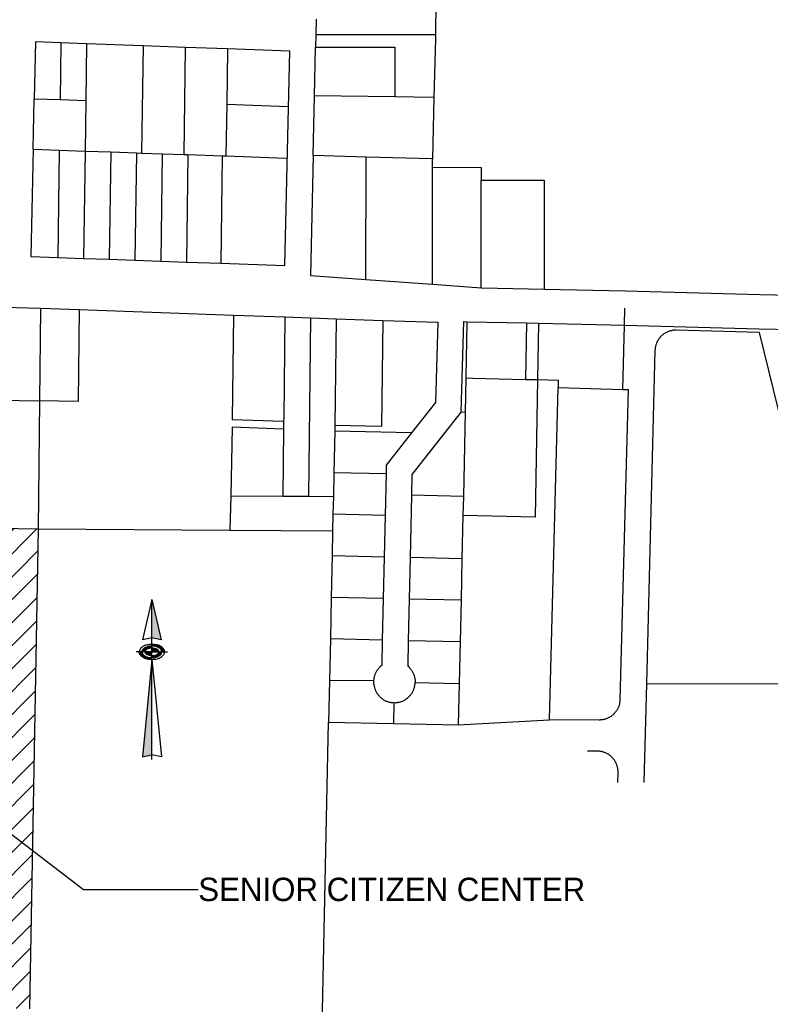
# Model space of a CAD drawing. Header units: feet. Extents: x 1267057 to 1687180, y 137439 to 673336.
# Tile 128 of 159: x 1371114 to 1372560, y 640807 to 642703. Entities that reach past the tile are written whole.
import ezdxf

# ---------------------------------------------------------------- set-up
doc = ezdxf.new("R2010")
doc.units = ezdxf.units.FT
doc.header["$MEASUREMENT"] = 0
doc.layers.add('eatpar', color=32, linetype='Continuous')
doc.layers.add('junk', color=1, linetype='Continuous')
doc.styles.get("Standard").update_dxf_attribs({"font": 'font31.shx'})
doc.dimstyles.get("Standard").update_dxf_attribs({"dimtxt": 0.18, "dimasz": 0.18, "dimexe": 0.18, "dimexo": 0.0625, "dimgap": 0.09, "dimtad": 0, "dimtih": 1, "dimtoh": 1, "dimdec": 4, "dimzin": 0, "dimdsep": 46, "dimtxsty": 'Standard', "dimcen": 0.09, "dimadec": 0, "dimazin": 0, "dimtfac": 1, "dimtdec": 4, "dimtofl": 0, "dimtmove": 0, "dimatfit": 3, "dimfxl": 1, "dimtolj": 1, "dimtzin": 0, "dimarcsym": 0})

# ---------------------------------------------------------------- blocks, each defined once
blk = doc.blocks.new('*X9')
at = {"color": 0}
for p, q in [((6.062, 3.494), (6.062, 3.515)), ((6.069, 3.477), (6.069, 3.515)), ((6.075, 3.466), (6.075, 3.515)), ((6.081, 3.458), (6.081, 3.515)), ((6.088, 3.45), (6.088, 3.515)), ((6.094, 3.443), (6.094, 3.515)), ((6.1, 3.437), (6.1, 3.515)), ((6.106, 3.432), (6.106, 3.515)), ((6.113, 3.427), (6.113, 3.515)), ((6.119, 3.422), (6.119, 3.492)), ((6.125, 3.418), (6.125, 3.479)), ((6.131, 3.414), (6.131, 3.471)), ((6.138, 3.41), (6.138, 3.463)), ((6.144, 3.407), (6.144, 3.457)), ((6.15, 3.404), (6.15, 3.451)), ((6.156, 3.401), (6.156, 3.446)), ((6.163, 3.398), (6.163, 3.441)), ((6.169, 3.395), (6.169, 3.437)), ((6.175, 3.393), (6.175, 3.434)), ((6.181, 3.391), (6.181, 3.43)), ((6.188, 3.389), (6.188, 3.427)), ((6.194, 3.387), (6.194, 3.425)), ((6.2, 3.385), (6.2, 3.422)), ((6.206, 3.383), (6.206, 3.42)), ((6.213, 3.382), (6.213, 3.417)), ((6.219, 3.38), (6.219, 3.415)), ((6.225, 3.379), (6.225, 3.414)), ((6.231, 3.378), (6.231, 3.412)), ((6.238, 3.377), (6.238, 3.411)), ((6.244, 3.376), (6.244, 3.409)), ((6.25, 3.375), (6.25, 3.408)), ((6.256, 3.374), (6.256, 3.407)), ((6.263, 3.373), (6.263, 3.406)), ((6.269, 3.373), (6.269, 3.406)), ((6.275, 3.372), (6.275, 3.405)), ((6.281, 3.372), (6.281, 3.404)), ((6.288, 3.372), (6.288, 3.404)), ((6.294, 3.371), (6.294, 3.404)), ((6.3, 3.371), (6.3, 3.404))]:
    blk.add_line(p, q, dxfattribs=at)
blk = doc.blocks.new('*X8')
at = {"color": 0}
for p, q in [((6.306, 3.404), (6.306, 3.443)), ((6.312, 3.404), (6.312, 3.443)), ((6.319, 3.404), (6.319, 3.443)), ((6.325, 3.404), (6.325, 3.444)), ((6.331, 3.405), (6.331, 3.444)), ((6.338, 3.405), (6.338, 3.445)), ((6.344, 3.406), (6.344, 3.446)), ((6.35, 3.407), (6.35, 3.447)), ((6.356, 3.408), (6.356, 3.448)), ((6.363, 3.409), (6.363, 3.45)), ((6.369, 3.41), (6.369, 3.451)), ((6.375, 3.411), (6.375, 3.453)), ((6.381, 3.413), (6.381, 3.455)), ((6.388, 3.414), (6.388, 3.458)), ((6.394, 3.416), (6.394, 3.461)), ((6.4, 3.418), (6.4, 3.464)), ((6.406, 3.42), (6.406, 3.468)), ((6.413, 3.423), (6.413, 3.472)), ((6.419, 3.425), (6.419, 3.477)), ((6.425, 3.428), (6.425, 3.483)), ((6.431, 3.431), (6.431, 3.491)), ((6.438, 3.435), (6.438, 3.503)), ((6.444, 3.438), (6.444, 3.515)), ((6.45, 3.443), (6.45, 3.515)), ((6.456, 3.447), (6.456, 3.515)), ((6.463, 3.452), (6.463, 3.515)), ((6.469, 3.458), (6.469, 3.515)), ((6.475, 3.465), (6.475, 3.515)), ((6.481, 3.473), (6.481, 3.515)), ((6.488, 3.482), (6.488, 3.515)), ((6.494, 3.497), (6.494, 3.515))]:
    blk.add_line(p, q, dxfattribs=at)
blk = doc.blocks.new('*X7')
at = {"color": 0}
for p, q in [((6.306, 3.515), (6.306, 3.588)), ((6.312, 3.515), (6.312, 3.588)), ((6.319, 3.515), (6.319, 3.588)), ((6.325, 3.515), (6.325, 3.587)), ((6.331, 3.515), (6.331, 3.587)), ((6.338, 3.515), (6.338, 3.586)), ((6.344, 3.515), (6.344, 3.585)), ((6.35, 3.515), (6.35, 3.584)), ((6.356, 3.515), (6.356, 3.583)), ((6.363, 3.515), (6.363, 3.581)), ((6.369, 3.515), (6.369, 3.58)), ((6.375, 3.515), (6.375, 3.578)), ((6.381, 3.515), (6.381, 3.575)), ((6.388, 3.515), (6.388, 3.573)), ((6.394, 3.515), (6.394, 3.57)), ((6.4, 3.515), (6.4, 3.567)), ((6.406, 3.515), (6.406, 3.563)), ((6.413, 3.515), (6.413, 3.559)), ((6.419, 3.515), (6.419, 3.554)), ((6.425, 3.515), (6.425, 3.548)), ((6.431, 3.515), (6.431, 3.54)), ((6.438, 3.515), (6.438, 3.528))]:
    blk.add_line(p, q, dxfattribs=at)
blk = doc.blocks.new('*X6')
at = {"color": 0}
for p, q in [((6.175, 3.499), (6.175, 3.515)), ((6.181, 3.489), (6.181, 3.515)), ((6.188, 3.482), (6.188, 3.515)), ((6.194, 3.476), (6.194, 3.515)), ((6.2, 3.471), (6.2, 3.515)), ((6.206, 3.467), (6.206, 3.515)), ((6.213, 3.463), (6.213, 3.515)), ((6.219, 3.46), (6.219, 3.515)), ((6.225, 3.457), (6.225, 3.515)), ((6.231, 3.455), (6.231, 3.515)), ((6.238, 3.453), (6.238, 3.515)), ((6.244, 3.451), (6.244, 3.515)), ((6.25, 3.449), (6.25, 3.515)), ((6.256, 3.448), (6.256, 3.515)), ((6.263, 3.447), (6.263, 3.515)), ((6.269, 3.446), (6.269, 3.515)), ((6.275, 3.445), (6.275, 3.515)), ((6.281, 3.444), (6.281, 3.515)), ((6.288, 3.443), (6.288, 3.515)), ((6.294, 3.443), (6.294, 3.515)), ((6.3, 3.443), (6.3, 3.515))]:
    blk.add_line(p, q, dxfattribs=at)
blk = doc.blocks.new('*X5')
at = {"color": 0}
for p, q in [((6.188, 3.549), (6.188, 3.603)), ((6.194, 3.555), (6.194, 3.606)), ((6.2, 3.56), (6.2, 3.609)), ((6.206, 3.564), (6.206, 3.611)), ((6.213, 3.568), (6.213, 3.613)), ((6.219, 3.571), (6.219, 3.615)), ((6.225, 3.574), (6.225, 3.617)), ((6.231, 3.576), (6.231, 3.619)), ((6.238, 3.578), (6.238, 3.62)), ((6.244, 3.58), (6.244, 3.621)), ((6.25, 3.582), (6.25, 3.623)), ((6.256, 3.583), (6.256, 3.624)), ((6.263, 3.584), (6.263, 3.624)), ((6.269, 3.585), (6.269, 3.625)), ((6.275, 3.586), (6.275, 3.626)), ((6.281, 3.587), (6.281, 3.626)), ((6.288, 3.587), (6.288, 3.627)), ((6.294, 3.588), (6.294, 3.627)), ((6.3, 3.588), (6.3, 3.627)), ((6.119, 3.515), (6.119, 3.539)), ((6.125, 3.515), (6.125, 3.551)), ((6.131, 3.515), (6.131, 3.56)), ((6.138, 3.515), (6.138, 3.568)), ((6.144, 3.515), (6.144, 3.574)), ((6.15, 3.515), (6.15, 3.58)), ((6.156, 3.515), (6.156, 3.585)), ((6.163, 3.515), (6.163, 3.589)), ((6.169, 3.515), (6.169, 3.593)), ((6.175, 3.532), (6.175, 3.597)), ((6.181, 3.542), (6.181, 3.6))]:
    blk.add_line(p, q, dxfattribs=at)
blk = doc.blocks.new('*X4')
at = {"color": 0}
for p, q in [((6.306, 3.627), (6.306, 3.66)), ((6.312, 3.627), (6.312, 3.66)), ((6.319, 3.627), (6.319, 3.659)), ((6.325, 3.627), (6.325, 3.659)), ((6.331, 3.626), (6.331, 3.659)), ((6.338, 3.626), (6.338, 3.658)), ((6.344, 3.625), (6.344, 3.658)), ((6.35, 3.624), (6.35, 3.657)), ((6.356, 3.623), (6.356, 3.657)), ((6.363, 3.622), (6.363, 3.656)), ((6.369, 3.621), (6.369, 3.655)), ((6.375, 3.62), (6.375, 3.654)), ((6.381, 3.618), (6.381, 3.653)), ((6.388, 3.617), (6.388, 3.651)), ((6.394, 3.615), (6.394, 3.65)), ((6.4, 3.613), (6.4, 3.649)), ((6.406, 3.611), (6.406, 3.647)), ((6.413, 3.608), (6.413, 3.646)), ((6.419, 3.606), (6.419, 3.644)), ((6.425, 3.603), (6.425, 3.642)), ((6.431, 3.6), (6.431, 3.64)), ((6.438, 3.596), (6.438, 3.637)), ((6.444, 3.592), (6.444, 3.635)), ((6.45, 3.588), (6.45, 3.632)), ((6.456, 3.584), (6.456, 3.629)), ((6.463, 3.578), (6.463, 3.626)), ((6.469, 3.573), (6.469, 3.623)), ((6.475, 3.566), (6.475, 3.62)), ((6.481, 3.558), (6.481, 3.616)), ((6.488, 3.549), (6.488, 3.612)), ((6.494, 3.534), (6.494, 3.608)), ((6.5, 3.515), (6.5, 3.603)), ((6.506, 3.515), (6.506, 3.598)), ((6.513, 3.515), (6.513, 3.592)), ((6.519, 3.515), (6.519, 3.586)), ((6.525, 3.515), (6.525, 3.579)), ((6.531, 3.515), (6.531, 3.571)), ((6.538, 3.515), (6.538, 3.562)), ((6.544, 3.515), (6.544, 3.551)), ((6.55, 3.515), (6.55, 3.529))]:
    blk.add_line(p, q, dxfattribs=at)

msp = doc.modelspace()

# ---------------------------------------------------------------- hatches: boundary and pattern name
at = {"layer": 'junk'}
h = msp.add_hatch(dxfattribs=at)
h.set_pattern_fill('ANSI31', color=256, scale=250, style=0)
h.paths.add_polyline_path([(1370750.9, 641728), (1370950.2, 641725.2), (1371149.6, 641722.4), (1371133.1, 640797.9), (1371067, 640799.8), (1370737.2, 640808.9), (1370748.1, 641479.5), (1370749.8, 641628), (1370750.5, 641691.8)])

# ---------------------------------------------------------------- linework, layer by layer
at = {"layer": 'eatpar'}
for p, q in [((1371193.4, 642658.2), (1371191.9, 642548.2)), ((1371242.9, 642656.4), (1371193.4, 642658.2)), ((1371242.9, 642656.4), (1371241.4, 642546.4)), ((1371351.8, 642652.4), (1371242.9, 642656.4)), ((1371686.5, 642674), (1371915.6, 642674)), ((1371351.8, 642652.4), (1371349, 642446.1)), ((1371433.1, 642649.4), (1371351.8, 642652.4)), ((1371433.1, 642649.4), (1371430.4, 642443.2)), ((1371514.4, 642646.4), (1371433.1, 642649.4)), ((1371682, 642556.4), (1371684.1, 642650.2)), ((1371140, 642453.4), (1371142.1, 642550.1)), ((1371191.9, 642548.2), (1371142.1, 642550.1)), ((1371241.4, 642546.4), (1371191.9, 642548.2)), ((1371241.4, 642546.4), (1371240, 642449.9)), ((1371679.4, 642441.5), (1371682, 642556.4)), ((1371836.8, 642554.1), (1371682, 642556.4)), ((1371912, 642552.9), (1371836.8, 642554.1)), ((1371912, 642552.9), (1371909.6, 642434.6)), ((1371513, 642539.9), (1371511.6, 642440.4)), ((1371513, 642539.9), (1371630.5, 642535.8)), ((1371140, 642453.4), (1371190.5, 642451.7)), ((1371190.5, 642451.7), (1371187.8, 642245)), ((1371190.5, 642451.7), (1371240, 642449.9)), ((1371240, 642449.9), (1371237.2, 642243.2)), ((1371240, 642449.9), (1371289.5, 642448.2)), ((1371289.5, 642448.2), (1371286.8, 642241.5)), ((1371289.5, 642448.2), (1371339, 642446.5)), ((1371339, 642446.5), (1371336.1, 642239.8)), ((1371339, 642446.5), (1371349, 642446.1)), ((1371349, 642446.1), (1371388.6, 642444.8)), ((1371388.6, 642444.8), (1371385.8, 642238)), ((1371388.6, 642444.8), (1371430.4, 642443.2)), ((1371430.4, 642443.2), (1371438.2, 642443)), ((1371438.2, 642443), (1371435.4, 642236.2)), ((1371438.2, 642443), (1371504.1, 642440.6)), ((1371504.1, 642440.6), (1371501.4, 642233.9)), ((1371504.1, 642440.6), (1371511.6, 642440.4)), ((1371511.6, 642440.4), (1371627.6, 642436.3)), ((1371781.5, 642438.4), (1371679.4, 642441.5)), ((1371781, 642202.8), (1371781.5, 642438.4)), ((1371909.6, 642434.6), (1371781.5, 642438.4)), ((1371909.6, 642418.8), (1371909.6, 642434.6)), ((1371909.6, 642193.5), (1371909.6, 642418.8)), ((1372003.1, 642186.8), (1372003.1, 642393.9)), ((1371187.8, 642245), (1371237.2, 642243.2)), ((1371237.2, 642243.2), (1371286.8, 642241.5)), ((1371286.8, 642241.5), (1371336.1, 642239.8)), ((1371336.1, 642239.8), (1371385.8, 642238)), ((1371385.8, 642238), (1371435.4, 642236.2)), ((1371435.4, 642236.2), (1371501.4, 642233.9)), ((1371781, 642202.8), (1371909.6, 642193.5)), ((1371909.6, 642193.5), (1372003.1, 642186.8)), ((1371154.4, 642147.1), (1371152.4, 641968.9)), ((1371154.4, 642147.1), (1371228.6, 642144.5)), ((1371228.6, 642144.5), (1371526, 642134)), ((1372279.5, 642114.6), (1372280.4, 642147.6)), ((1371526, 642134), (1371625, 642130.5)), ((1371625, 642130.5), (1371674.4, 642128.8)), ((1371674.4, 642128.8), (1371670.6, 641785.1)), ((1371674.4, 642128.8), (1371723.9, 642127)), ((1371723.9, 642127), (1371721.5, 641921.6)), ((1371723.9, 642127), (1371813.9, 642123.8)), ((1371975.8, 642121.3), (1371973.8, 642012.9)), ((1371975.8, 642121.3), (1372090.8, 642118.8)), ((1372090.8, 642118.8), (1372088.8, 642010.3)), ((1372090.8, 642118.8), (1372113.8, 642118.2)), ((1372113.8, 642118.2), (1372111.8, 642009.8)), ((1372113.8, 642118.2), (1372279.5, 642114.6)), ((1372276.4, 641990.9), (1372279.5, 642114.6)), ((1371973.8, 642012.9), (1371972.6, 641947.4)), ((1372088.8, 642010.3), (1372111.8, 642009.8)), ((1372134.8, 641354.7), (1372151.4, 641994.6)), ((1372151.4, 641994.6), (1372276.4, 641990.9)), ((1371073.5, 641970), (1371152.4, 641968.9)), ((1371152.4, 641968.9), (1371149.6, 641722.4)), ((1371965, 641947.5), (1371972.6, 641947.4)), ((1371972.6, 641947.4), (1371969, 641784.8)), ((1371622.6, 641929.6), (1371622.5, 641914.6)), ((1371721.5, 641921.6), (1371721.2, 641910.3)), ((1371622.5, 641914.6), (1371621.1, 641785.4)), ((1371721.2, 641910.3), (1371719.5, 641830.4)), ((1371869.4, 641907), (1371721.2, 641910.3)), ((1371719.5, 641830.4), (1371718.5, 641784.8)), ((1371820, 641828.1), (1371719.5, 641830.4)), ((1371820, 641828.1), (1371818.2, 641748.1)), ((1371520.8, 641786.1), (1371519.2, 641720.1)), ((1371520.8, 641786.1), (1371621.1, 641785.4)), ((1371621.1, 641785.4), (1371670.6, 641785.1)), ((1371670.6, 641785.1), (1371718.5, 641784.8)), ((1371718.5, 641784.8), (1371717.8, 641750.4)), ((1371869.1, 641787), (1371866.4, 641667.1)), ((1371969, 641784.8), (1371869.1, 641787)), ((1371969, 641784.8), (1371968.1, 641747.9)), ((1371717.8, 641750.4), (1371717.1, 641718.8)), ((1371818.2, 641748.1), (1371717.8, 641750.4)), ((1371818.2, 641748.1), (1371816.5, 641668.1)), ((1371968.1, 641747.9), (1371966.2, 641664.8)), ((1370950.2, 641725.2), (1371149.6, 641722.4)), ((1371149.6, 641722.4), (1371133.1, 640797.9)), ((1371149.6, 641722.4), (1371519.2, 641720.1)), ((1371519.2, 641720.1), (1371717.1, 641718.8)), ((1371717.1, 641718.8), (1371716.1, 641670.4)), ((1371716.1, 641670.4), (1371714.4, 641590.4)), ((1371816.5, 641668.1), (1371716.1, 641670.4)), ((1371816.5, 641668.1), (1371814.6, 641588.2)), ((1371866.4, 641667.1), (1371864.6, 641587.1)), ((1371966.2, 641664.8), (1371866.4, 641667.1)), ((1371966.2, 641664.8), (1371964.5, 641584.8)), ((1371714.4, 641590.4), (1371712.8, 641510.4)), ((1371814.6, 641588.2), (1371714.4, 641590.4)), ((1371814.6, 641588.2), (1371812.9, 641508.2)), ((1371864.6, 641587.1), (1371862.9, 641507.1)), ((1371964.5, 641584.8), (1371864.6, 641587.1)), ((1371964.5, 641584.8), (1371962.8, 641504.9)), ((1371712.8, 641510.4), (1371711, 641430.4)), ((1371812.9, 641508.2), (1371712.8, 641510.4)), ((1371962.8, 641504.9), (1371862.9, 641507.1)), ((1371962.8, 641504.9), (1371961, 641424.9)), ((1371711, 641430.4), (1371709.4, 641350.4)), ((1371796.1, 641429.5), (1371711, 641430.4)), ((1371876.1, 641426.8), (1371961, 641424.9)), ((1371961, 641424.9), (1371959.2, 641344.9)), ((1372321.6, 641424.3), (1372316.6, 641234)), ((1372711.1, 641422.8), (1372321.6, 641424.3)), ((1371835.2, 641387.7), (1371834.4, 641347.7)), ((1371690.6, 640445.1), (1371709.4, 641350.4)), ((1371709.4, 641350.4), (1371834.4, 641347.7)), ((1371834.4, 641347.7), (1371959.2, 641344.9)), ((1371959.2, 641344.9), (1372134.8, 641354.7))]:
    msp.add_line(p, q, dxfattribs=at)
for points in [[(1371843.6, 642803.6), (1371916.4, 642803.6), (1371915.6, 642674)], [(1371685.2, 642703.7), (1371684.9, 642673.7), (1371684.1, 642650.2)], [(1371193.4, 642658.2), (1371144.5, 642660.1), (1371142.1, 642550.1)], [(1371915.6, 642674), (1371915.6, 642666.1), (1371912, 642552.9)], [(1371501.4, 642233.9), (1371625.2, 642229.6), (1371634.5, 642641.9), (1371514.4, 642646.4)], [(1371514.4, 642646.4), (1371514.4, 642644.6), (1371513, 642539.9)], [(1371684.1, 642650.2), (1371837.1, 642650.2), (1371836.8, 642554.1)], [(1371140, 642453.4), (1371135.6, 642246.8), (1371187.8, 642245)], [(1371679.4, 642441.5), (1371674.2, 642210.4), (1371781, 642202.8)], [(1371909.6, 642418.8), (1372003.1, 642418.2), (1372003.1, 642393.9)], [(1372003.1, 642393.9), (1372124.6, 642393.9), (1372124.6, 642184)], [(1372003.1, 642186.8), (1372004.6, 642186.7), (1372124.6, 642184)], [(1372124.6, 642184), (1372281.2, 642180.5), (1372540, 642173.8), (1372600.5, 642172.5)], [(1371075.5, 642149.9), (1371108, 642148.8), (1371154.4, 642147.1)], [(1371228.6, 642144.5), (1371226.6, 641967.9), (1371152.4, 641968.9)], [(1371526, 642134), (1371523.8, 641933.1), (1371622.6, 641929.6)], [(1371625, 642130.5), (1371622.8, 641936), (1371622.6, 641929.6)], [(1371813.9, 642123.8), (1371811.5, 641919.6), (1371721.5, 641921.6)], [(1371813.9, 642123.8), (1371920.1, 642120.1), (1371915.5, 641965.5), (1371869.4, 641907)], [(1371965, 641947.5), (1371970.1, 642121.4), (1371975.8, 642121.3)], [(1372279.5, 642114.6), (1372538.9, 642107.8), (1373213.9, 642094.2)], [(1372693.4, 641476.2), (1372539.8, 642100.7), (1372379.2, 642104.9), (1372377.9, 642104.9), (1372376.5, 642104.9), (1372375.1, 642104.8), (1372373.8, 642104.7), (1372372.4, 642104.5), (1372371, 642104.2), (1372369.6, 642104), (1372368.2, 642103.7), (1372366.9, 642103.3), (1372365.5, 642102.9), (1372364.2, 642102.4), (1372363, 642101.9), (1372361.6, 642101.3), (1372360.4, 642100.8), (1372359.1, 642100.1), (1372358, 642099.4), (1372356.8, 642098.7), (1372355.6, 642097.9), (1372354.5, 642097.1), (1372353.4, 642096.2), (1372352.2, 642095.4), (1372351.2, 642094.4), (1372350.2, 642093.4), (1372349.2, 642092.5), (1372348.2, 642091.4), (1372347.4, 642090.4), (1372346.5, 642089.3), (1372345.6, 642088.2), (1372344.9, 642087), (1372344.1, 642085.8), (1372343.4, 642084.6), (1372342.8, 642083.4), (1372342.1, 642082.2), (1372341.6, 642080.9), (1372341, 642079.6), (1372340.5, 642078.3), (1372340.1, 642076.9), (1372339.8, 642075.6), (1372339.4, 642074.2), (1372339, 642072.9), (1372338.8, 642071.6), (1372338.6, 642070.2), (1372338.4, 642068.8), (1372338.4, 642067.4), (1372338.2, 642066), (1372321.6, 641424.3)], [(1371973.8, 642012.9), (1371987.5, 642012.6), (1372088.8, 642010.3)], [(1372111.8, 642009.8), (1372107.1, 641744.8), (1371968.1, 641747.9)], [(1372111.8, 642009.8), (1372151.8, 642008.9), (1372151.4, 641994.6)], [(1372276.4, 641990.9), (1372286.4, 641990.7), (1372270.8, 641393.2), (1372270.8, 641391.4), (1372270.6, 641390), (1372270.5, 641388.6), (1372270.2, 641387.2), (1372270, 641385.9), (1372269.6, 641384.5), (1372269.2, 641383.1), (1372268.9, 641381.8), (1372268.4, 641380.5), (1372267.9, 641379.2), (1372267.4, 641377.9), (1372266.8, 641376.6), (1372266.1, 641375.4), (1372265.5, 641374.2), (1372264.8, 641373), (1372264, 641371.8), (1372263.1, 641370.7), (1372262.2, 641369.6), (1372261.4, 641368.5), (1372260.5, 641367.4), (1372259.5, 641366.4), (1372258.5, 641365.4), (1372257.5, 641364.5), (1372256.5, 641363.6), (1372255.4, 641362.7), (1372254.2, 641361.9), (1372253.1, 641361.1), (1372252, 641360.3), (1372250.8, 641359.6), (1372249.5, 641358.9), (1372248.2, 641358.3), (1372247, 641357.7), (1372245.8, 641357.2), (1372244.4, 641356.7), (1372243.1, 641356.2), (1372241.8, 641355.8), (1372240.4, 641355.4), (1372239, 641355.1), (1372237.6, 641354.9), (1372236.2, 641354.7), (1372234.9, 641354.5), (1372233.5, 641354.4), (1372232.1, 641354.3), (1372230.6, 641354.3), (1372134.8, 641354.7)], [(1371965, 641947.5), (1371870, 641827), (1371869.1, 641787)], [(1371622.5, 641914.6), (1371523.6, 641918.1), (1371520.8, 641786.1)], [(1371869.4, 641907), (1371820.4, 641844.8), (1371820, 641828.1)], [(1371812.9, 641508.2), (1371811.8, 641459.4), (1371810.8, 641458.6), (1371809.6, 641457.7), (1371808.6, 641456.8), (1371807.6, 641455.8), (1371806.6, 641454.8), (1371805.8, 641453.7), (1371804.9, 641452.6), (1371804, 641451.5), (1371803.2, 641450.4), (1371802.4, 641449.2), (1371801.8, 641448.1), (1371801, 641446.8), (1371800.4, 641445.6), (1371799.8, 641444.3), (1371799.2, 641443.1), (1371798.6, 641441.8), (1371798.2, 641440.4), (1371797.8, 641439.1), (1371797.4, 641437.8), (1371797.1, 641436.4), (1371796.8, 641435.1), (1371796.6, 641433.7), (1371796.4, 641432.2), (1371796.2, 641430.9), (1371796.1, 641429.5)], [(1371862.9, 641507.1), (1371861.8, 641458.4), (1371863.5, 641456.8), (1371864.5, 641455.8), (1371865.5, 641454.8), (1371866.5, 641453.8), (1371867.4, 641452.7), (1371868.1, 641451.6), (1371869, 641450.5), (1371869.8, 641449.3), (1371870.5, 641448.1), (1371871.2, 641446.9), (1371871.9, 641445.7), (1371872.5, 641444.4), (1371873, 641443.1), (1371873.5, 641441.9), (1371874, 641440.5), (1371874.4, 641439.2), (1371874.8, 641437.9), (1371875.1, 641436.5), (1371875.4, 641435.1), (1371875.6, 641433.8), (1371875.9, 641432.4), (1371876, 641431), (1371876.1, 641429.6), (1371876.1, 641428.2), (1371876.1, 641426.8)], [(1371796.1, 641429.5), (1371796.1, 641427.2), (1371796.1, 641425.8), (1371796.2, 641424.4), (1371796.4, 641423), (1371796.6, 641421.6), (1371796.9, 641420.2), (1371797.1, 641418.9), (1371797.5, 641417.5), (1371797.9, 641416.2), (1371798.2, 641414.9), (1371798.8, 641413.5), (1371799.2, 641412.2), (1371799.8, 641410.9), (1371800.4, 641409.7), (1371801, 641408.4), (1371801.8, 641407.2), (1371802.5, 641406.1), (1371803.2, 641404.9), (1371804.1, 641403.8), (1371804.9, 641402.7), (1371805.8, 641401.6), (1371806.8, 641400.6), (1371807.8, 641399.6), (1371808.8, 641398.6), (1371809.8, 641397.6), (1371810.8, 641396.8), (1371811.9, 641395.9), (1371813, 641395), (1371814.1, 641394.2), (1371815.4, 641393.5), (1371816.6, 641392.8), (1371817.8, 641392.1), (1371819, 641391.5), (1371820.4, 641390.9), (1371821.6, 641390.4), (1371822.9, 641389.9), (1371824.2, 641389.5), (1371825.6, 641389.1), (1371827, 641388.8), (1371828.2, 641388.4), (1371829.6, 641388.2), (1371831, 641388), (1371832.5, 641387.9), (1371833.9, 641387.8), (1371835.2, 641387.7)], [(1371835.2, 641387.7), (1371836.6, 641387.7), (1371838, 641387.8), (1371839.4, 641387.8), (1371840.8, 641387.9), (1371842.2, 641388.1), (1371843.6, 641388.4), (1371845, 641388.7), (1371846.2, 641389), (1371847.6, 641389.4), (1371849, 641389.8), (1371850.2, 641390.2), (1371851.6, 641390.8), (1371852.9, 641391.4), (1371854.1, 641391.9), (1371855.4, 641392.6), (1371856.6, 641393.3), (1371857.8, 641394.1), (1371858.9, 641394.8), (1371860, 641395.6), (1371861.1, 641396.5), (1371862.2, 641397.4), (1371863.2, 641398.3), (1371864.2, 641399.2), (1371865.2, 641400.2), (1371866.2, 641401.3), (1371867.1, 641402.4), (1371868, 641403.4), (1371868.8, 641404.6), (1371869.6, 641405.8), (1371870.4, 641406.9), (1371871, 641408.1), (1371871.6, 641409.4), (1371872.2, 641410.6), (1371872.9, 641411.9), (1371873.4, 641413.2), (1371873.9, 641414.5), (1371874.4, 641415.8), (1371874.8, 641417.1), (1371875, 641418.5), (1371875.4, 641419.9), (1371875.6, 641421.2), (1371875.8, 641422.6), (1371876, 641424), (1371876, 641425.4), (1371876.1, 641426.8)], [(1372266.6, 641234.2), (1372267.1, 641253.2), (1372267.1, 641254.7), (1372267.1, 641256.1), (1372267, 641257.4), (1372266.9, 641258.9), (1372266.6, 641260.2), (1372266.5, 641261.6), (1372266.1, 641263), (1372265.9, 641264.3), (1372265.5, 641265.7), (1372265, 641267), (1372264.6, 641268.3), (1372264.1, 641269.6), (1372263.5, 641270.9), (1372262.9, 641272.2), (1372262.2, 641273.4), (1372261.6, 641274.6), (1372260.9, 641275.8), (1372260.1, 641277), (1372259.2, 641278.1), (1372258.4, 641279.2), (1372257.5, 641280.3), (1372256.6, 641281.3), (1372255.6, 641282.4), (1372254.6, 641283.3), (1372253.6, 641284.2), (1372252.6, 641285.2), (1372251.5, 641286.1), (1372250.4, 641286.9), (1372249.2, 641287.7), (1372248, 641288.4), (1372246.9, 641289.1), (1372245.6, 641289.8), (1372244.4, 641290.4), (1372243.1, 641291), (1372241.8, 641291.5), (1372240.5, 641292), (1372239.1, 641292.4), (1372237.8, 641292.9), (1372236.5, 641293.2), (1372235.1, 641293.5), (1372233.8, 641293.8), (1372232.4, 641294), (1372231, 641294.1), (1372229.5, 641294.2), (1372227.4, 641294.3), (1372208.2, 641294.4)]]:
    msp.add_lwpolyline(points, dxfattribs=at)
at = {"layer": 'junk', "color": 1}
for p, q in [((1371368.9, 641586.5), (1371351, 641508.6)), ((1371368.9, 641471.1), (1371368.9, 641586.5)), ((1371368.9, 641586.5), (1371386.8, 641508.6)), ((1371368.9, 641512.7), (1371351, 641508.6)), ((1371386.8, 641508.6), (1371368.9, 641512.7)), ((1371368.9, 641496.7), (1371368.9, 641500)), ((1371344.4, 641485.5), (1371338.9, 641485.5)), ((1371349.9, 641485.5), (1371344.4, 641485.5)), ((1371355.5, 641485.5), (1371349.9, 641485.5)), ((1371368.9, 641485.5), (1371355.5, 641485.5)), ((1371368.9, 641492.8), (1371368.9, 641496.7)), ((1371368.9, 641485.5), (1371368.9, 641492.8)), ((1371368.9, 641478.3), (1371368.9, 641485.5)), ((1371368.9, 641485.5), (1371382.3, 641485.5)), ((1371382.3, 641485.5), (1371388, 641485.5)), ((1371388, 641485.5), (1371393.5, 641485.5)), ((1371393.5, 641485.5), (1371398.9, 641485.5)), ((1371368.9, 641471.1), (1371350.5, 641283.4)), ((1371368.9, 641474.4), (1371368.9, 641478.3)), ((1371368.9, 641471.1), (1371368.9, 641474.4)), ((1371368.9, 641471.1), (1371387.4, 641283.4)), ((1371368.9, 641278.4), (1371368.9, 641471.1)), ((1371387.4, 641283.4), (1371368.9, 641287.1))]:
    msp.add_line(p, q, dxfattribs=at)
at = {"layer": 'junk'}
msp.add_line((1371350.5, 641283.4), (1371368.9, 641287.1), dxfattribs=at)
at = {"layer": 'junk', "color": 1}
for points in [[(1371368.9, 641500, 0.059703), (1371359.1, 641498.8, 0.073206), (1371351.6, 641495.7, 0.106775), (1371346, 641490.6, 0.15484), (1371344.4, 641485.5, 0.15484)], [(1371393.5, 641485.5, 0.15484), (1371391.9, 641490.6, 0.106775), (1371386.3, 641495.7, 0.073206), (1371378.8, 641498.8, 0.059703), (1371368.9, 641500, 0.059703)], [(1371344.4, 641485.5, 0.15484), (1371346, 641480.5, 0.106775), (1371351.6, 641475.4, 0.073206), (1371359.1, 641472.3, 0.059703), (1371368.9, 641471.1, 0.059703)], [(1371368.9, 641496.7, 0.05963), (1371361.3, 641495.8, 0.07314), (1371355.4, 641493.5, 0.106764), (1371351.1, 641489.5, 0.154992), (1371349.9, 641485.5, 0.154992)], [(1371349.9, 641485.5, 0.154992), (1371351.1, 641481.6, 0.106764), (1371355.4, 641477.6, 0.07314), (1371361.3, 641475.3, 0.05963), (1371368.9, 641474.4, 0.05963)], [(1371368.9, 641492.8, 0.055221), (1371363.5, 641492.2, 0.069025), (1371359.5, 641490.7, 0.10577), (1371356.4, 641488.1, 0.164706), (1371355.5, 641485.5, 0.164706)], [(1371355.5, 641485.5, 0.164706), (1371356.4, 641483, 0.10577), (1371359.5, 641480.4, 0.069025), (1371363.5, 641478.9, 0.055221), (1371368.9, 641478.3, 0.055221)], [(1371388, 641485.5, 0.154992), (1371386.8, 641489.5, 0.106764), (1371382.4, 641493.5, 0.07314), (1371376.6, 641495.8, 0.05963), (1371368.9, 641496.7, 0.05963)], [(1371382.3, 641485.5, 0.164706), (1371381.5, 641488.1, 0.10577), (1371378.4, 641490.7, 0.069025), (1371374.3, 641492.2, 0.055221), (1371368.9, 641492.8, 0.055221)], [(1371368.9, 641478.3, 0.055221), (1371374.3, 641478.9, 0.069025), (1371378.4, 641480.4, 0.10577), (1371381.5, 641483, 0.164706), (1371382.3, 641485.5, 0.164706)], [(1371368.9, 641474.4, 0.05963), (1371376.6, 641475.3, 0.07314), (1371382.4, 641477.6, 0.106764), (1371386.8, 641481.6, 0.154992), (1371388, 641485.5, 0.154992)], [(1371368.9, 641471.1, 0.059703), (1371378.8, 641472.3, 0.073206), (1371386.3, 641475.4, 0.106775), (1371391.9, 641480.5, 0.15484), (1371393.5, 641485.5, 0.15484)]]:
    msp.add_lwpolyline(points, format="xyb", dxfattribs=at)
for points in [[(1371368.9, 641586.5), (1371386.8, 641508.6), (1371368.9, 641512.7)], [(1371368.9, 641471.1), (1371368.9, 641287.1), (1371350.5, 641283.4)]]:
    msp.add_solid(points, dxfattribs=at)

# ---------------------------------------------------------------- block references
at = {"layer": 'junk', "color": 1, "xscale": 100, "yscale": 100, "zscale": 100}
for name in ['*X4', '*X9', '*X5', '*X6', '*X7', '*X8']:
    msp.add_blockref(name, (1370738.4, 641134), dxfattribs=at)

# ---------------------------------------------------------------- texts
at = {"layer": 'junk', "insert": (1371458.2, 641050.7), "char_height": 45, "attachment_point": 1}
msp.add_mtext('SENIOR CITIZEN CENTER', dxfattribs=at)

# ---------------------------------------------------------------- leaders
at = {"layer": 'junk', "annotation_type": 0, "has_hookline": 1, "hookline_direction": 0, "text_width": 788.2}
msp.add_leader([(1370943, 641253), (1371236.9, 641028.2), (1371458.1, 641028.2)], dimstyle='Standard', override={"dimgap": 0.09, "dimtad": 0}, dxfattribs=at)

doc.saveas('drawing.dxf')
